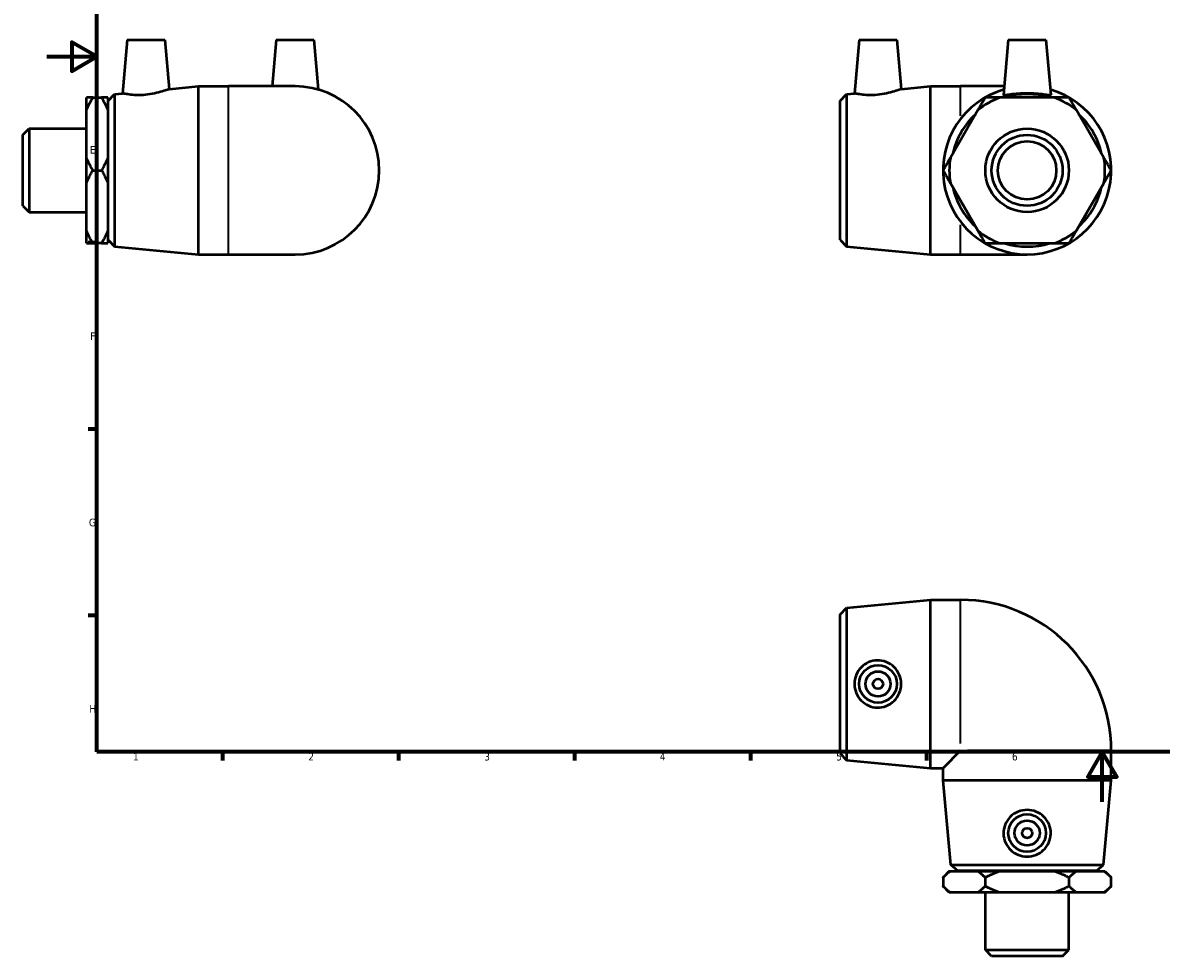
# Model space of a CAD drawing. Header units: millimetres. Extents: x -10 to 897, y -61 to 621.
# Tile 1 of 3: x -10 to 444, y -61 to 311. Entities that reach past the tile are written whole.
import ezdxf

# ---------------------------------------------------------------- set-up
doc = ezdxf.new("R2010")
doc.units = ezdxf.units.MM
for name, color, linetype, lineweight in [('Border (ANSI)', 7, 'Continuous', 70), ('Visible (ANSI)', 7, 'Continuous', 50), ('Visible Narrow (ANSI)', 7, 'Continuous', 35)]:
    doc.layers.add(name, color=color, linetype=linetype, lineweight=lineweight)
doc.styles.add('Note Text (ANSI)', font='tahoma.ttf')

# ---------------------------------------------------------------- blocks, each defined once
blk = doc.blocks.new('Borders Default Border')
at = {"layer": 'Border (ANSI)'}
for p, q in [((20, 222.75), (16.55, 222.75)), ((20, 148.5), (16.55, 148.5)), ((20, 74.25), (16.55, 74.25)), ((70.08, 20), (70.08, 16.55)), ((140.17, 20), (140.17, 16.55)), ((210.25, 20), (210.25, 16.55)), ((280.33, 20), (280.33, 16.55)), ((350.42, 20), (350.42, 16.55))]:
    blk.add_line(p, q, dxfattribs=at)
at = {"layer": 'Border (ANSI)', "flags": 128}
for points in [[(20, 20), (20, 574), (821, 574), (821, 20), (20, 20)], [(0, 297), (20, 297), (10, 302.77), (10, 291.23), (20, 297)], [(420.5, 0), (420.5, 20), (414.73, 10), (426.27, 10), (420.5, 20)]]:
    blk.add_lwpolyline(points, dxfattribs=at)
at = {"layer": 'Border (ANSI)', "color": 230, "true_color": 0xff0080, "char_height": 3.05, "attachment_point": 7, "style": 'Note Text (ANSI)'}
for s, insert in [('E', (17.21, 258.35)), ('F', (17.29, 184.1)), ('G', (16.81, 109.79)), ('H', (16.97, 35.6)), ('1', (34.35, 16.55)), ('2', (104.2, 16.55)), ('3', (174.26, 16.49)), ('4', (244.23, 16.55)), ('5', (314.48, 16.49)), ('6', (384.49, 16.49))]:
    blk.add_mtext(s, dxfattribs=dict(at, insert=insert))

msp = doc.modelspace()

# ---------------------------------------------------------------- linework, layer by layer
at = {"layer": 'Visible (ANSI)'}
for p, q in [((32.059, 303.677), (30.194, 282.361)), ((32.059, 303.677), (47.059, 303.677)), ((47.059, 303.677), (48.772, 284.09)), ((91.459, 303.677), (89.84, 285.177)), ((91.459, 303.677), (106.459, 303.677)), ((106.459, 303.677), (108.191, 283.88)), ((323.639, 303.677), (321.775, 282.361)), ((323.639, 303.677), (338.639, 303.677)), ((338.639, 303.677), (340.353, 284.09)), ((383.039, 303.677), (381.125, 281.795)), ((383.039, 303.677), (398.039, 303.677)), ((398.039, 303.677), (399.954, 281.795)), ((24.459, 279.327), (26.948, 282.059)), ((26.948, 282.059), (30.194, 282.361)), ((26.948, 282.059), (26.948, 221.296)), ((48.772, 284.09), (60.459, 285.177)), ((60.459, 218.177), (60.459, 285.177)), ((60.459, 285.177), (72.459, 285.177)), ((98.959, 285.177), (72.459, 285.177)), ((316.039, 279.327), (318.529, 282.059)), ((318.529, 282.059), (321.775, 282.361)), ((318.529, 282.059), (318.529, 221.296)), ((340.353, 284.09), (352.039, 285.177)), ((352.039, 218.177), (352.039, 285.177)), ((352.039, 285.177), (364.039, 285.177)), ((381.421, 285.177), (364.039, 285.177)), ((15.859, 275.643), (15.859, 280.689)), ((18.359, 280.689), (21.859, 280.689)), ((24.359, 280.689), (24.359, 275.643)), ((24.359, 276.677), (24.459, 276.677)), ((24.459, 224.027), (24.459, 279.327)), ((316.039, 224.027), (316.039, 279.327)), ((401.463, 280.689), (379.616, 280.689)), ((15.859, 256.724), (15.859, 275.643)), ((24.359, 275.643), (24.359, 256.724)), ((370.876, 275.643), (359.953, 256.724)), ((421.126, 256.724), (410.203, 275.643)), ((-9.541, 265.802), (-7.041, 268.302)), ((-7.041, 268.302), (-7.041, 235.053)), ((-7.041, 268.302), (15.859, 268.302)), ((-9.541, 237.553), (-9.541, 265.802)), ((15.859, 246.631), (15.859, 256.724)), ((24.359, 256.724), (24.359, 246.631)), ((18.359, 251.677), (21.859, 251.677)), ((15.859, 227.712), (15.859, 246.631)), ((24.359, 246.631), (24.359, 227.712)), ((359.953, 246.631), (370.876, 227.712)), ((410.203, 227.712), (421.126, 246.631)), ((-9.541, 237.553), (-7.041, 235.053)), ((-7.041, 235.053), (15.859, 235.053)), ((15.859, 222.666), (15.859, 227.712)), ((24.359, 227.712), (24.359, 222.666)), ((21.859, 222.666), (18.359, 222.666)), ((24.359, 226.677), (24.459, 226.677)), ((24.459, 224.027), (26.948, 221.296)), ((316.039, 224.027), (318.529, 221.296)), ((379.616, 222.666), (401.463, 222.666)), ((26.948, 221.296), (60.459, 218.177)), ((60.459, 218.177), (72.459, 218.177)), ((72.459, 218.177), (98.959, 218.177)), ((318.529, 221.296), (352.039, 218.177)), ((352.039, 218.177), (364.039, 218.177)), ((364.039, 218.177), (390.539, 218.177)), ((316.039, 74.679), (318.529, 77.41)), ((318.529, 77.41), (352.039, 80.529)), ((318.529, 77.41), (318.529, 16.647)), ((352.039, 13.529), (352.039, 80.529)), ((352.039, 80.529), (364.039, 80.529)), ((316.039, 19.379), (316.039, 74.679)), ((316.039, 19.379), (318.529, 16.647)), ((364.039, 20.529), (357.039, 13.529)), ((424.039, 8.529), (424.039, 20.529)), ((318.529, 16.647), (352.039, 13.529)), ((352.039, 13.529), (357.039, 13.529)), ((357.039, 8.529), (357.039, 13.529)), ((424.039, 8.529), (357.039, 8.529)), ((360.158, -24.982), (357.039, 8.529)), ((420.921, -24.982), (424.039, 8.529)), ((360.158, -24.982), (420.921, -24.982)), ((362.889, -27.471), (360.158, -24.982)), ((418.189, -27.471), (420.921, -24.982)), ((359.539, -27.571), (357.039, -30.071)), ((357.039, -30.071), (357.039, -33.571)), ((359.539, -27.571), (359.953, -27.571)), ((359.953, -27.571), (370.876, -27.571)), ((418.189, -27.471), (362.889, -27.471)), ((365.539, -27.571), (365.539, -27.471)), ((370.876, -27.571), (379.616, -27.571)), ((373.789, -30.071), (373.789, -33.571)), ((379.616, -27.571), (401.463, -27.571)), ((401.463, -27.571), (410.203, -27.571)), ((407.289, -33.571), (407.289, -30.071)), ((410.203, -27.571), (421.126, -27.571)), ((415.539, -27.571), (415.539, -27.471)), ((421.126, -27.571), (421.539, -27.571)), ((421.539, -27.571), (424.039, -30.071)), ((424.039, -33.571), (424.039, -30.071)), ((359.539, -36.071), (357.039, -33.571)), ((359.953, -36.071), (359.539, -36.071)), ((370.876, -36.071), (359.953, -36.071)), ((379.616, -36.071), (370.876, -36.071)), ((373.915, -58.971), (373.915, -36.071)), ((401.463, -36.071), (379.616, -36.071)), ((410.203, -36.071), (401.463, -36.071)), ((407.164, -58.971), (407.164, -36.071)), ((421.126, -36.071), (410.203, -36.071)), ((421.539, -36.071), (421.126, -36.071)), ((421.539, -36.071), (424.039, -33.571)), ((373.915, -58.971), (407.164, -58.971)), ((376.415, -61.471), (373.915, -58.971)), ((404.664, -61.471), (376.415, -61.471)), ((404.664, -61.471), (407.164, -58.971))]:
    msp.add_line(p, q, dxfattribs=at)
for centre, radius in [((390.539, 251.677), 16.625), ((390.539, 251.677), 14.124), ((390.539, 251.677), 11.637), ((331.139, 47.029), 7.5), ((331.139, 47.029), 5), ((331.139, 47.029), 2), ((390.539, -12.371), 7.5), ((390.539, -12.371), 5), ((390.539, -12.371), 2)]:
    msp.add_circle(centre, radius, dxfattribs=at)
for centre, radius, start, end in [((98.959, 251.677), 33.5, 270, 90), ((390.539, 251.677), 33.5, 105.99676, 74.00324), ((390.539, 251.677), 30.382, 72.72954, 107.27046), ((390.539, 251.677), 31, 110.63147, 129.36853), ((390.539, 251.677), 31, 50.63147, 69.36853), ((390.539, 251.677), 30.382, 132.72954, 167.27046), ((390.539, 251.677), 30.382, 12.72954, 47.27046), ((390.539, 251.677), 31, 170.63147, 189.36853), ((390.539, 251.677), 31, 350.63147, 9.36853), ((390.539, 251.677), 30.382, 192.72954, 227.27046), ((390.539, 251.677), 30.382, 312.72954, 347.27046), ((390.539, 251.677), 31, 230.63147, 249.36853), ((390.539, 251.677), 31, 290.63147, 309.36853), ((390.539, 251.677), 30.382, 252.72954, 287.27046), ((364.039, 20.529), 60, 0, 90)]:
    msp.add_arc(centre, radius, start, end, dxfattribs=at)
for points, knots in [([(39.224, 281.764), (38.077, 281.662), (36.857, 281.628), (34.626, 281.698), (33.615, 281.797), (32.022, 282.006), (31.332, 282.131), (30.418, 282.31), (30.194, 282.361), (30.194, 282.361)], [0, 0, 0, 0, 0.3456235, 0.3456235, 0.691247, 0.691247, 1.0392222, 1.0392222, 1.3871974, 1.3871974, 1.3871974, 1.3871974]), ([(48.772, 284.09), (48.772, 284.09), (48.531, 283.994), (47.567, 283.64), (46.844, 283.385), (45.169, 282.869), (44.097, 282.572), (41.736, 282.071), (40.444, 281.872), (39.224, 281.764)], [4.23051, 4.23051, 4.23051, 4.23051, 4.5908223, 4.5908223, 4.9511347, 4.9511347, 5.3188799, 5.3188799, 5.6866251, 5.6866251, 5.6866251, 5.6866251]), ([(330.805, 281.764), (329.658, 281.662), (328.438, 281.628), (326.207, 281.698), (325.196, 281.797), (323.603, 282.006), (322.913, 282.131), (321.999, 282.31), (321.775, 282.361), (321.775, 282.361)], [0, 0, 0, 0, 0.3456235, 0.3456235, 0.691247, 0.691247, 1.0392222, 1.0392222, 1.3871974, 1.3871974, 1.3871974, 1.3871974]), ([(340.353, 284.09), (340.353, 284.09), (340.112, 283.994), (339.148, 283.64), (338.425, 283.385), (336.75, 282.869), (335.678, 282.572), (333.317, 282.071), (332.025, 281.872), (330.805, 281.764)], [4.23051, 4.23051, 4.23051, 4.23051, 4.5908223, 4.5908223, 4.9511347, 4.9511347, 5.3188799, 5.3188799, 5.6866251, 5.6866251, 5.6866251, 5.6866251]), ([(399.951, 281.764), (399.919, 281.662), (399.655, 281.628), (398.661, 281.698), (397.93, 281.797), (396.268, 282.006), (395.221, 282.131), (392.937, 282.31), (391.699, 282.361), (389.38, 282.361), (388.142, 282.31), (385.858, 282.131), (384.811, 282.006), (383.149, 281.797), (382.418, 281.698), (381.424, 281.628), (381.16, 281.662), (381.125, 281.774), (381.124, 281.784), (381.125, 281.796)], [0, 0, 0, 0, 0.3456235, 0.3456235, 0.691247, 0.691247, 1.0392222, 1.0392222, 1.3871974, 1.3871974, 1.7351726, 1.7351726, 2.0831478, 2.0831478, 2.4287713, 2.4287713, 2.7743949, 2.7743949, 2.8078379, 2.8078379, 2.8078379, 2.8078379]), ([(330.805, 37.618), (329.658, 37.649), (328.438, 37.913), (326.207, 38.907), (325.196, 39.638), (323.603, 41.3), (322.913, 42.347), (321.999, 44.631), (321.775, 45.869), (321.775, 48.189), (321.999, 49.426), (322.913, 51.71), (323.603, 52.757), (325.196, 54.419), (326.207, 55.15), (328.438, 56.145), (329.658, 56.408), (332.025, 56.474), (333.317, 56.252), (335.678, 55.298), (336.75, 54.567), (338.425, 52.888), (339.148, 51.832), (340.112, 49.504), (340.353, 48.23), (340.353, 45.828), (340.112, 44.554), (339.148, 42.225), (338.425, 41.169), (336.75, 39.491), (335.678, 38.76), (333.317, 37.806), (332.025, 37.584), (330.805, 37.618)], [0, 0, 0, 0, 0.3456235, 0.3456235, 0.691247, 0.691247, 1.0392222, 1.0392222, 1.3871974, 1.3871974, 1.7351726, 1.7351726, 2.0831478, 2.0831478, 2.4287713, 2.4287713, 2.7743949, 2.7743949, 3.1421401, 3.1421401, 3.5098853, 3.5098853, 3.8701976, 3.8701976, 4.23051, 4.23051, 4.5908223, 4.5908223, 4.9511347, 4.9511347, 5.3188799, 5.3188799, 5.6866251, 5.6866251, 5.6866251, 5.6866251]), ([(399.951, -12.706), (399.919, -13.853), (399.655, -15.073), (398.661, -17.303), (397.93, -18.315), (396.268, -19.908), (395.221, -20.598), (392.937, -21.512), (391.699, -21.736), (389.38, -21.736), (388.142, -21.512), (385.858, -20.598), (384.811, -19.908), (383.149, -18.315), (382.418, -17.303), (381.424, -15.073), (381.16, -13.853), (381.094, -11.485), (381.317, -10.194), (382.27, -7.832), (383.001, -6.76), (384.68, -5.086), (385.736, -4.363), (388.065, -3.398), (389.338, -3.158), (391.741, -3.158), (393.014, -3.398), (395.343, -4.363), (396.399, -5.086), (398.078, -6.76), (398.809, -7.832), (399.762, -10.194), (399.985, -11.485), (399.951, -12.706)], [0, 0, 0, 0, 0.3456235, 0.3456235, 0.691247, 0.691247, 1.0392222, 1.0392222, 1.3871974, 1.3871974, 1.7351726, 1.7351726, 2.0831478, 2.0831478, 2.4287713, 2.4287713, 2.7743949, 2.7743949, 3.1421401, 3.1421401, 3.5098853, 3.5098853, 3.8701976, 3.8701976, 4.23051, 4.23051, 4.5908223, 4.5908223, 4.9511347, 4.9511347, 5.3188799, 5.3188799, 5.6866251, 5.6866251, 5.6866251, 5.6866251])]:
    msp.add_open_spline(points, degree=3, knots=knots, dxfattribs=at)
msp.add_open_spline([(399.954, 281.796), (399.955, 281.784), (399.954, 281.774), (399.951, 281.764)], degree=3, dxfattribs=at)
for points in [[(15.859, 275.643), (16.845, 278.068), (18.359, 280.689)], [(18.359, 280.689), (16.845, 280.689), (15.859, 280.689)], [(21.859, 280.689), (23.372, 278.068), (24.359, 275.643)], [(24.359, 280.689), (23.372, 280.689), (21.859, 280.689)], [(373.789, 280.689), (372.276, 278.068), (370.876, 275.643)], [(379.616, 280.689), (376.816, 280.689), (373.789, 280.689)], [(407.289, 280.689), (404.263, 280.689), (401.463, 280.689)], [(410.203, 275.643), (408.803, 278.068), (407.289, 280.689)], [(18.359, 251.677), (16.845, 254.298), (15.859, 256.724)], [(24.359, 256.724), (23.372, 254.298), (21.859, 251.677)], [(359.953, 256.724), (358.553, 254.298), (357.039, 251.677)], [(424.039, 251.677), (422.526, 254.298), (421.126, 256.724)], [(15.859, 246.631), (16.845, 249.056), (18.359, 251.677)], [(21.859, 251.677), (23.372, 249.056), (24.359, 246.631)], [(357.039, 251.677), (358.553, 249.056), (359.953, 246.631)], [(421.126, 246.631), (422.526, 249.056), (424.039, 251.677)], [(18.359, 222.666), (16.845, 225.286), (15.859, 227.712)], [(24.359, 227.712), (23.372, 225.286), (21.859, 222.666)], [(370.876, 227.712), (372.276, 225.286), (373.789, 222.666)], [(407.289, 222.666), (408.803, 225.286), (410.203, 227.712)], [(15.859, 222.666), (16.845, 222.666), (18.359, 222.666)], [(21.859, 222.666), (23.372, 222.666), (24.359, 222.666)], [(373.789, 222.666), (376.816, 222.666), (379.616, 222.666)], [(401.463, 222.666), (404.263, 222.666), (407.289, 222.666)], [(357.039, -30.071), (358.553, -28.558), (359.953, -27.571)], [(370.876, -27.571), (372.276, -28.558), (373.789, -30.071)], [(373.789, -30.071), (376.816, -28.558), (379.616, -27.571)], [(401.463, -27.571), (404.263, -28.558), (407.289, -30.071)], [(407.289, -30.071), (408.803, -28.558), (410.203, -27.571)], [(421.126, -27.571), (422.526, -28.558), (424.039, -30.071)], [(359.953, -36.071), (358.553, -35.084), (357.039, -33.571)], [(373.789, -33.571), (372.276, -35.084), (370.876, -36.071)], [(379.616, -36.071), (376.816, -35.084), (373.789, -33.571)], [(407.289, -33.571), (404.263, -35.084), (401.463, -36.071)], [(410.203, -36.071), (408.803, -35.084), (407.289, -33.571)], [(424.039, -33.571), (422.526, -35.084), (421.126, -36.071)]]:
    msp.add_rational_spline(points, [1, 1.00410586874, 1], degree=2, dxfattribs=at)
at = {"layer": 'Visible Narrow (ANSI)'}
for p, q in [((72.459, 218.59), (72.459, 284.765)), ((364.039, 273.359), (364.039, 285.143)), ((364.039, 218.212), (364.039, 229.996)), ((364.039, 23.271), (364.039, 80.271)), ((423.782, 20.529), (366.782, 20.529))]:
    msp.add_line(p, q, dxfattribs=at)

# ---------------------------------------------------------------- block references
msp.add_blockref('Borders Default Border', (0, 0))

doc.saveas('drawing.dxf')
